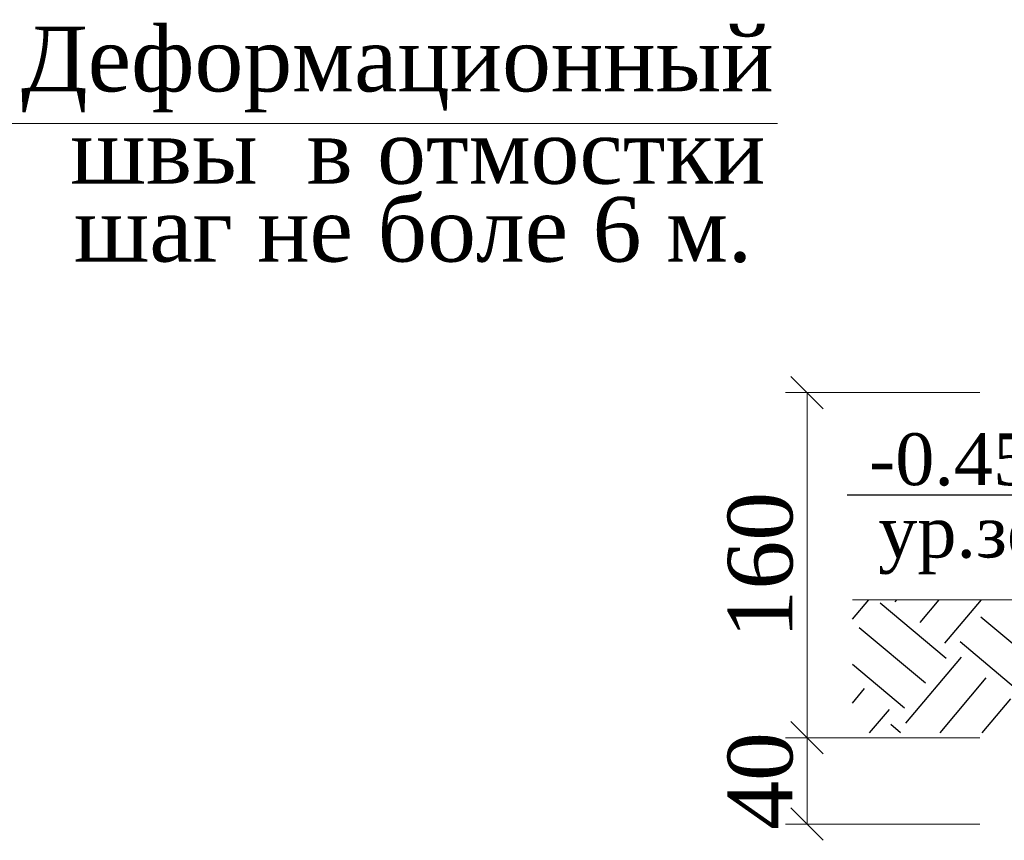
# Model space of a CAD drawing. Header units: millimetres. Extents: x 2063114 to 14983986, y -126020516 to 213791.
# Tile 110 of 256: x 2447385 to 2451949, y -1629084 to -1625281. Entities that reach past the tile are written whole.
import ezdxf
from ezdxf.enums import TextEntityAlignment as Align

# ---------------------------------------------------------------- set-up
doc = ezdxf.new("R2010")
doc.units = ezdxf.units.MM
doc.layers.add('Format', color=7, linetype='Continuous', lineweight=35)
doc.styles.add('Times New Roman', font='times.ttf')

# ---------------------------------------------------------------- blocks, each defined once
blk = doc.blocks.new('_Oblique')
at = {"color": 0, "linetype": 'ByBlock', "lineweight": -2}
blk.add_line((-0.5, -0.5), (0.5, 0.5), dxfattribs=at)

msp = doc.modelspace()

# ---------------------------------------------------------------- linework, layer by layer
at = {"linetype": 'Continuous', "lineweight": 13, "ltscale": 300}
for p, q in [((2451835.13242, -1627009.19883), (2450935.13242, -1627009.19883)), ((2451035.13242, -1627009.19883), (2451035.13242, -1628609.19883)), ((2451835.13242, -1628609.19883), (2450935.13242, -1628609.19883)), ((2451835.13242, -1628609.19883), (2450935.13242, -1628609.19883)), ((2451035.13242, -1628609.19883), (2451035.13242, -1629009.19883)), ((2451835.13242, -1629009.19883), (2450935.13242, -1629009.19883))]:
    msp.add_line(p, q, dxfattribs=at)
at = {"lineweight": 20}
msp.add_line((2453010.56139, -1627969.19883), (2451245.3793, -1627969.19883), dxfattribs=at)
at = {"color": 251, "linetype": 'Continuous', "ltscale": 100}
for p, q in [((2451245.3793, -1628059.15492), (2451320.86143, -1627969.19883)), ((2451679.72379, -1628241.59904), (2451373.30601, -1627984.484)), ((2451443.74762, -1627978.32116), (2451451.40215, -1627969.19883)), ((2451558.65428, -1628074.7393), (2451647.21325, -1627969.19883)), ((2451673.56095, -1628171.15744), (2451843.02434, -1627969.19883)), ((2452146.83847, -1628307.20297), (2451840.42069, -1628050.08793)), ((2451583.30565, -1628356.50571), (2451276.88787, -1628099.39066)), ((2452050.42033, -1628422.10964), (2451744.00255, -1628164.9946)), ((2451493.05035, -1628541.85398), (2451750.16539, -1628235.4362)), ((2451486.88751, -1628471.41237), (2451245.3793, -1628268.76293)), ((2451651.31058, -1628586.60535), (2451865.07206, -1628331.85434)), ((2451245.3793, -1628448.08588), (2451301.53924, -1628381.15707)), ((2451847.12168, -1628586.60535), (2451979.97873, -1628428.27248)), ((2451324.95876, -1628586.60535), (2451416.4459, -1628477.57522)), ((2451468.59676, -1628586.60535), (2451422.60875, -1628548.01682))]:
    msp.add_line(p, q, dxfattribs=at)
at = {"layer": 'Format', "color": 5, "lineweight": 9, "ltscale": 100}
msp.add_line((2450897.95512, -1625761.82325, 10353.36), (2447340.93832, -1625761.82324, 10353.36), dxfattribs=at)
at = {"layer": 'Format', "color": 0, "lineweight": 25, "ltscale": 0.4}
msp.add_line((2452587.35051, -1627485.32439), (2451220.95179, -1627485.32439), dxfattribs=at)

# ---------------------------------------------------------------- block references
at = {"lineweight": 13, "ltscale": 300, "xscale": 150, "yscale": 150, "zscale": 150}
for p, rotation in [((2451035.13242, -1627009.19883), 90), ((2451035.13242, -1628609.19883), 270), ((2451035.13242, -1628609.19883), 90), ((2451035.13242, -1629009.19883), 270)]:
    msp.add_blockref('_Oblique', p, dxfattribs=dict(at, rotation=rotation))

# ---------------------------------------------------------------- texts
at = {"ltscale": 300, "style": 'Times New Roman'}
for s, p in [('Деформационный', (2447391.52682, -1625613.48527, 13099.24)), ('швы  в отмостки ', (2447620.75925, -1626041.44002, 13099.24)), ('шаг не боле 6 м.', (2447637.21213, -1626402.40677))]:
    msp.add_text(s, height=300, rotation=0.00000021, dxfattribs=at).set_placement(p)
msp.add_text(' -0.450', height=240, dxfattribs=at).set_placement((2451746.01058, -1627438.2316), align=Align.CENTER)
msp.add_text('ур.зем.', height=240, dxfattribs=at).set_placement((2451903.62773, -1627653.33492), align=Align.MIDDLE_CENTER)
at = {"ltscale": 300, "char_height": 300, "attachment_point": 5, "rotation": 90, "style": 'Times New Roman'}
for s, insert in [('160', (2450819.53689, -1627809.19883)), ('40', (2450819.53689, -1628809.19883))]:
    msp.add_mtext(s, dxfattribs=dict(at, insert=insert))

doc.saveas('drawing.dxf')
